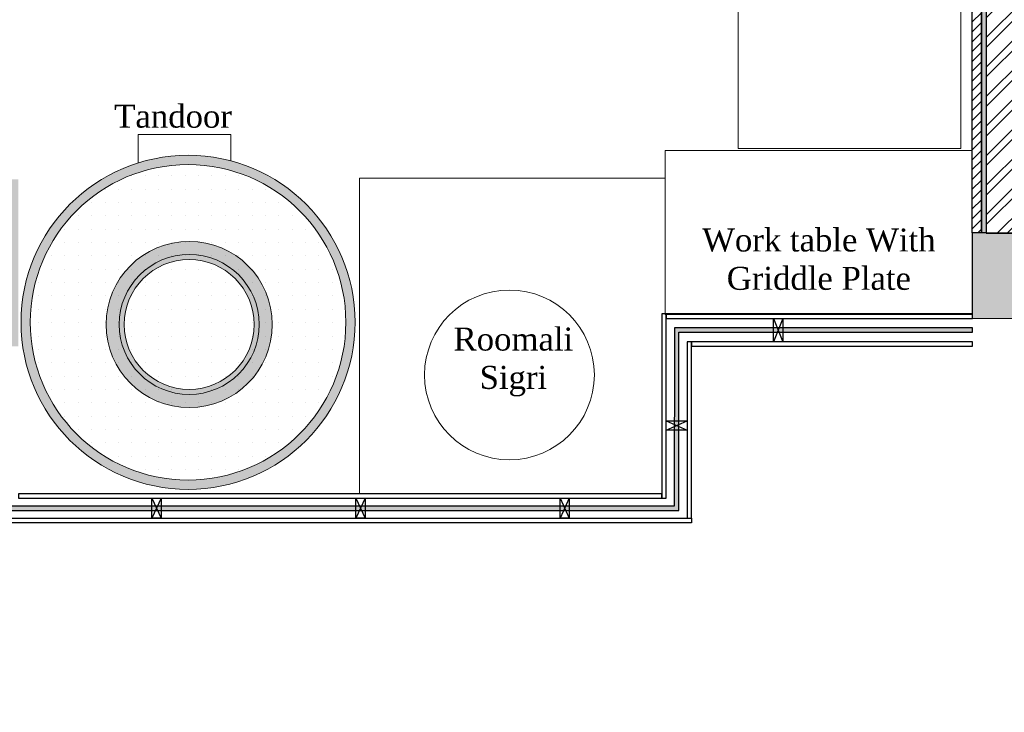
# Model space of a CAD drawing. Extents: x 3940905 to 4145695, y 925352 to 1109797.
# Tile 43 of 256: x 3951519 to 3954172, y 1093717 to 1095583. Entities that reach past the tile are written whole.
import ezdxf

# ---------------------------------------------------------------- set-up
doc = ezdxf.new("R2010")
doc.units = 0
doc.header["$LTSCALE"] = 750
doc.header["$MEASUREMENT"] = 0
doc.layers.get('0').update_dxf_attribs({"linetype": 'CONTINUOUS', "lineweight": 0})
for name, color, linetype, lineweight in [('CIVIL WALLS', 7, 'CONTINUOUS', 30), ('CKD Equipments', 252, 'CONTINUOUS', 0), ('COLUMN', 1, 'CONTINUOUS', 9)]:
    doc.layers.add(name, color=color, linetype=linetype, lineweight=lineweight)
for name, color, linetype in [('GLASS', 5, 'CONTINUOUS'), ('PARTITION', 16, 'CONTINUOUS'), ('S-Hatch_8', 7, 'CONTINUOUS'), ('TEXT', 7, 'CONTINUOUS')]:
    doc.layers.add(name, color=color, linetype=linetype)
doc.styles.add('TXT1', font='times.ttf')

# ---------------------------------------------------------------- blocks, each defined once
blk = doc.blocks.new('COLUMN')
at = {"layer": 'COLUMN'}
h = blk.add_hatch(color=1, dxfattribs=at)
h.dxf.hatch_style = 1
h.paths.add_polyline_path([(2683499, 965771.1), (2684448, 965771.1), (2684448, 965331.1), (2683499, 965331.1)])
h.paths.add_polyline_path([(2684238, 970191.1), (2683499, 970191.1), (2683499, 969191.1), (2684238, 969191.1)])
h.paths.add_polyline_path([(2687443, 969266.1), (2687038, 969266.1), (2687038, 970031.1), (2687443, 970031.1)])
h.paths.add_polyline_path([(2687108, 972041.4), (2687644, 972041.4), (2687644, 971756.1), (2687108, 971756.1)])
h.paths.add_polyline_path([(2683499, 973491.1), (2684408, 973491.1), (2684408, 973041.1), (2683499, 973041.1)])
h.paths.add_polyline_path([(2683649, 975761.1), (2683978, 975761.1), (2683978, 975211.1), (2683649, 975211.1)])
h.paths.add_polyline_path([(2686978, 975811.1), (2687728, 975811.1), (2687728, 975476.1), (2686978, 975476.1)])
h.paths.add_polyline_path([(2689869, 975851.1), (2689028, 975851.1), (2689028, 975556.1), (2689869, 975556.1)])
h.paths.add_polyline_path([(2686978, 973346.1), (2687644, 973346.1), (2687644, 973116.1), (2686978, 973116.1)])
h.paths.add_polyline_path([(2683824, 977646.1), (2684029, 977646.1), (2684029, 977211.1), (2683824, 977211.1)])
h.paths.add_polyline_path([(2683824, 979911.1), (2684104, 979911.1), (2684104, 980241.1), (2683824, 980241.1)])
h.paths.add_polyline_path([(2687804, 979891.1), (2688004, 979891.1), (2688004, 980241.1), (2687804, 980241.1)])
h.paths.add_polyline_path([(2691584, 979836.1), (2692014, 979836.1), (2692014, 980241.1), (2691584, 980241.1)])
h.paths.add_polyline_path([(2691696, 977346.1), (2692014, 977346.1), (2692014, 976786.1), (2691696, 976786.1)])
h.paths.add_polyline_path([(2687443, 965841.1), (2686813, 965841.1), (2686813, 965401.1), (2687443, 965401.1)])
h.paths.add_polyline_path([(2687468, 963421.1), (2686703, 963421.1), (2686703, 962976.1), (2687468, 962976.1)])
h.paths.add_polyline_path([(2684168, 963191.1), (2683399, 963191.1), (2683399, 962446.1), (2684168, 962446.1)])
h.paths.add_polyline_path([(2684448, 958916.1), (2683399, 958916.1), (2683399, 959356.1), (2684448, 959356.1)])
h.paths.add_polyline_path([(2684448, 957356.1), (2683414, 957356.1), (2683414, 956916.1), (2684448, 956916.1)])
h.paths.add_polyline_path([(2687458, 957436.1), (2686708, 957436.1), (2686708, 956996.1), (2687458, 956996.1)])
h.paths.add_polyline_path([(2687453, 959516.1), (2686693, 959516.1), (2686693, 959086.1), (2687453, 959086.1)])
h.paths.add_polyline_path([(2683414, 953326.1), (2684313, 953326.1), (2684313, 953776.1), (2683414, 953776.1)])
h.paths.add_polyline_path([(2683294, 952396.1), (2683768, 952396.1), (2683768, 951976.1), (2683294, 951976.1)])
h.paths.add_polyline_path([(2682464, 977841.1), (2681834, 977841.1), (2681834, 977051.1), (2682464, 977051.1)])
at = {"color": 2}
blk.add_lwpolyline([(2686978, 973346.1), (2687644, 973346.1), (2687644, 973116.1), (2686978, 973116.1)], close=True, dxfattribs=at)
at = {"layer": 'COLUMN', "color": 1}
blk.add_lwpolyline([(2686978, 973346.1), (2687644, 973346.1), (2687644, 973116.1), (2686978, 973116.1)], close=True, dxfattribs=at)

msp = doc.modelspace()

# ---------------------------------------------------------------- hatches: boundary and pattern name
at = {"layer": 'CIVIL WALLS', "true_color": 0x136734}
h = msp.add_hatch(dxfattribs=at)
h.set_pattern_fill('AR-CONC', color=116, scale=3)
h.set_pattern_definition([(50, (-29351.53, 53880.322), (21.51780548, -1.88256405), [2.25, -24.75]), (355, (-29351.53, 53880.322), (-4.16254001, 22.56576401), [1.8, -19.8]), (100.45144446, (-29349.737, 53880.165), (17.3552654, 20.68319973), [1.91220576, -21.03426336]), (46.1842, (-29351.53, 53886.322), (32.01723992, -4.96557842), [3.375, -37.125]), (96.6356355, (-29348.862, 53885.91), (28.03985837, 29.22355802), [2.86831026, -31.5514128]), (351.184164, (-29351.53, 53886.322), (28.03985835, 29.223558), [2.7, -29.70000003]), (21, (-29348.53, 53884.822), (17.90721156, -12.07856672), [2.25, -24.75]), (326, (-29348.53, 53884.822), (7.29945996, 21.75450135), [1.8, -19.8]), (71.45144474, (-29347.037, 53883.816), (25.2066713, 9.67593458), [1.9122057, -21.03426336]), (37.5, (-29351.53, 53880.322), (0.36479566, 9.986815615), [0, -19.56, 0, -20.1, 0, -19.875]), (7.5, (-29351.53, 53880.322), (7.892086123, 11.832351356), [0, -11.46, 0, -19.11, 0, -7.575]), (327.5, (-29358.22, 53880.322), (16.014673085, -0.676646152), [0, -7.5, 0, -23.4, 0, -31.05]), (317.5, (-29361.22, 53880.322), (17.49558508, 3.00314947), [0, -9.75, 0, -15.54, 0, -22.05])])
h.paths.add_polyline_path([(3954110.7, 1095008.1), (3954110.7, 1096788.6), (3953391.9, 1096788.6), (3953391.9, 1096913.6), (3954110.7, 1096913.6), (3954110.7, 1097213.2), (3954123.2, 1097213.2), (3954123.2, 1096901.1), (3953391.9, 1096901.1), (3953391.9, 1096801.1), (3954123.2, 1096801.1), (3954123.2, 1095008.1)])
at = {"layer": 'CKD Equipments', "ltscale": 0.25}
h = msp.add_hatch(color=42, dxfattribs=at)
h.dxf.hatch_style = 1
edge = h.paths.add_edge_path()
edge.add_arc((3951973, 1094767.4), 450, 0, 360)
edge = h.paths.add_edge_path(flags=16)
edge.add_arc((3951973, 1094767.4), 425, 0, 360)
at = {"layer": 'CKD Equipments', "true_color": 0xff0000}
h = msp.add_hatch(color=1, dxfattribs=at)
edge = h.paths.add_edge_path()
edge.add_arc((3951976, 1094761.6), 188.6, -270, 90, ccw=False)
edge = h.paths.add_edge_path()
edge.add_arc((3951976, 1094761.6), 175, -270, 90, ccw=False)
edge = h.paths.add_edge_path()
edge.add_arc((3951976, 1094761.6), 224, -270, 90, ccw=False)
edge = h.paths.add_edge_path()
edge.add_arc((3951976, 1094761.6), 175, -270, 90, ccw=False)
at = {"layer": 'CKD Equipments', "true_color": 0x636466}
h = msp.add_hatch(color=251, dxfattribs=at)
edge = h.paths.add_edge_path(flags=16)
edge.add_arc((3951976, 1094761.6), 175, -270, 90, ccw=False)
edge = h.paths.add_edge_path()
edge.add_arc((3951976, 1094761.6), 188.6, -270, 90, ccw=False)
at = {"layer": 'GLASS'}
h = msp.add_hatch(color=5, dxfattribs=at)
h.dxf.hatch_style = 1
h.paths.add_polyline_path([(3950487, 1094260.4), (3950487, 1094272.4), (3948344.4, 1094272.4), (3948344.4, 1094260.4)])
h.paths.add_polyline_path([(3950607, 1094272.4), (3950607, 1094260.4), (3950653, 1094260.4), (3950653, 1094702.1), (3951464, 1094702.1), (3951464, 1094260.4), (3953295, 1094260.4), (3953295.3, 1094740.6), (3954086, 1094740.6), (3954086, 1094752.6), (3953283.3, 1094752.6), (3953283, 1094272.4), (3951476, 1094272.4), (3951476, 1094714.1), (3950641, 1094714.1), (3950641, 1094272.4)])
at = {"layer": 'S-Hatch_8'}
h = msp.add_hatch(dxfattribs=at)
h.set_pattern_fill('ANSI31', color=6, scale=150)
h.set_pattern_definition([(45, (-29351.53, 53880.322), (-13.25825215, 13.25825215), [])])
h.paths.add_polyline_path([(3954110.7, 1097213.2), (3954110.7, 1096913.6), (3953391.9, 1096913.6), (3953391.9, 1096788.6), (3954110.9, 1096788.6), (3954110.7, 1095008.1), (3954085.7, 1095008.1), (3954085.9, 1096763.6), (3953391.9, 1096763.6), (3953391.9, 1096938.6), (3954085.9, 1096938.6), (3954086, 1097213.2)])
at = {"layer": 'S-Hatch_8', "true_color": 0x636466}
h = msp.add_hatch(dxfattribs=at)
h.set_pattern_fill('ANSI32', color=251, scale=150)
h.set_pattern_definition([(45, (-29351.53, 53880.32), (-39.77475644, 39.77475644), []), (45, (-29325.013, 53880.32), (-39.77475644, 39.77475644), [])])
h.paths.add_polyline_path([(3954123.2, 1096801.1), (3954123.2, 1095007.6), (3954220.8, 1095007.6), (3954220.8, 1097212.8), (3954123.2, 1097212.8), (3954123.2, 1096901.1), (3953391.9, 1096901.1), (3953391.9, 1096801.1)])

# ---------------------------------------------------------------- linework, layer by layer
at = {"layer": 'CIVIL WALLS', "color": 6}
msp.add_lwpolyline([(3954110.7, 1097213.2), (3954110.7, 1096913.6), (3953391.9, 1096913.6), (3953391.9, 1096788.6), (3954110.9, 1096788.6), (3954110.7, 1095008.1), (3954085.7, 1095008.1), (3954085.9, 1096763.6), (3953391.9, 1096763.6), (3953391.9, 1096938.6), (3954085.9, 1096938.6), (3954086, 1097213.2), (3954110.7, 1097213.2)], dxfattribs=at)
at = {"layer": 'CIVIL WALLS', "color": 116, "true_color": 0x136734}
msp.add_lwpolyline([(3954110.7, 1095008.1), (3954110.7, 1096788.6), (3953391.9, 1096788.6), (3953391.9, 1096913.6), (3954110.7, 1096913.6), (3954110.7, 1097213.2), (3954123.2, 1097213.2), (3954123.2, 1096901.1), (3953391.9, 1096901.1), (3953391.9, 1096801.1), (3954123.2, 1096801.1), (3954123.2, 1095008.1), (3954110.7, 1095008.1)], close=True, dxfattribs=at)
at = {"layer": 'CIVIL WALLS'}
msp.add_lwpolyline([(3954123.2, 1096801.1), (3954123.2, 1095007.6), (3954220.8, 1095007.6), (3954220.8, 1097212.8), (3954123.2, 1097212.8), (3954123.2, 1096901.1), (3953391.9, 1096901.1), (3953391.9, 1096801.1)], close=True, dxfattribs=at)
at = {"layer": 'CKD Equipments', "color": 252}
for p, q in [((3953455, 1095235.4), (3953455, 1096761.7)), ((3954055.2, 1096761.7), (3954055.2, 1095235.4)), ((3953258.1, 1095230), (3954085.4, 1095230)), ((3953258.1, 1094788.7), (3953258.1, 1095230)), ((3954055.2, 1095235.4), (3953455, 1095235.4)), ((3954085.4, 1095230), (3954085.4, 1094788.7)), ((3953258.1, 1095155.5), (3952434.8, 1095155.5)), ((3952434.8, 1095155.5), (3952434.8, 1094304.8)), ((3954085.4, 1094788.7), (3953258.1, 1094788.7))]:
    msp.add_line(p, q, dxfattribs=at)
at = {"layer": 'CKD Equipments'}
for p, q in [((3951838.7, 1095196.9), (3951838.7, 1095273.6)), ((3951838.7, 1095273.6), (3952088.4, 1095273.6)), ((3952088.4, 1095273.6), (3952088.4, 1095202.3))]:
    msp.add_line(p, q, dxfattribs=at)
at = {"layer": 'CKD Equipments', "color": 7, "linetype": 'Continuous'}
for p, q in [((3951821.4, 1095162.4), (3951821.4, 1095162.4)), ((3951857.4, 1095162.4), (3951857.4, 1095162.4)), ((3951893.4, 1095162.4), (3951893.4, 1095162.4)), ((3951929.4, 1095162.4), (3951929.4, 1095162.4)), ((3951965.4, 1095162.4), (3951965.4, 1095162.4)), ((3952001.4, 1095162.4), (3952001.4, 1095162.4)), ((3952037.4, 1095162.4), (3952037.4, 1095162.4)), ((3952073.4, 1095162.4), (3952073.4, 1095162.4)), ((3952109.4, 1095162.4), (3952109.4, 1095162.4)), ((3951749.4, 1095126.4), (3951749.4, 1095126.4)), ((3951785.4, 1095126.4), (3951785.4, 1095126.4)), ((3951821.4, 1095126.4), (3951821.4, 1095126.4)), ((3951857.4, 1095126.4), (3951857.4, 1095126.4)), ((3951893.4, 1095126.4), (3951893.4, 1095126.4)), ((3951929.4, 1095126.4), (3951929.4, 1095126.4)), ((3951965.4, 1095126.4), (3951965.4, 1095126.4)), ((3952001.4, 1095126.4), (3952001.4, 1095126.4)), ((3952037.4, 1095126.4), (3952037.4, 1095126.4)), ((3952073.4, 1095126.4), (3952073.4, 1095126.4)), ((3952109.4, 1095126.4), (3952109.4, 1095126.4)), ((3952145.4, 1095126.4), (3952145.4, 1095126.4)), ((3952181.4, 1095126.4), (3952181.4, 1095126.4)), ((3951713.4, 1095090.4), (3951713.4, 1095090.4)), ((3951749.4, 1095090.4), (3951749.4, 1095090.4)), ((3951785.4, 1095090.4), (3951785.4, 1095090.4)), ((3951821.4, 1095090.4), (3951821.4, 1095090.4)), ((3951857.4, 1095090.4), (3951857.4, 1095090.4)), ((3951893.4, 1095090.4), (3951893.4, 1095090.4)), ((3951929.4, 1095090.4), (3951929.4, 1095090.4)), ((3951965.4, 1095090.4), (3951965.4, 1095090.4)), ((3952001.4, 1095090.4), (3952001.4, 1095090.4)), ((3952037.4, 1095090.4), (3952037.4, 1095090.4)), ((3952073.4, 1095090.4), (3952073.4, 1095090.4)), ((3952109.4, 1095090.4), (3952109.4, 1095090.4)), ((3952145.4, 1095090.4), (3952145.4, 1095090.4)), ((3952181.4, 1095090.4), (3952181.4, 1095090.4)), ((3952217.4, 1095090.4), (3952217.4, 1095090.4)), ((3951677.4, 1095054.4), (3951677.4, 1095054.4)), ((3951713.4, 1095054.4), (3951713.4, 1095054.4)), ((3951749.4, 1095054.4), (3951749.4, 1095054.4)), ((3951785.4, 1095054.4), (3951785.4, 1095054.4)), ((3951821.4, 1095054.4), (3951821.4, 1095054.4)), ((3951857.4, 1095054.4), (3951857.4, 1095054.4)), ((3951893.4, 1095054.4), (3951893.4, 1095054.4)), ((3951929.4, 1095054.4), (3951929.4, 1095054.4)), ((3951965.4, 1095054.4), (3951965.4, 1095054.4)), ((3952001.4, 1095054.4), (3952001.4, 1095054.4)), ((3952037.4, 1095054.4), (3952037.4, 1095054.4)), ((3952073.4, 1095054.4), (3952073.4, 1095054.4)), ((3952109.4, 1095054.4), (3952109.4, 1095054.4)), ((3952145.4, 1095054.4), (3952145.4, 1095054.4)), ((3952181.4, 1095054.4), (3952181.4, 1095054.4)), ((3952217.4, 1095054.4), (3952217.4, 1095054.4)), ((3952253.4, 1095054.4), (3952253.4, 1095054.4)), ((3951641.4, 1095018.4), (3951641.4, 1095018.4)), ((3951677.4, 1095018.4), (3951677.4, 1095018.4)), ((3951713.4, 1095018.4), (3951713.4, 1095018.4)), ((3951749.4, 1095018.4), (3951749.4, 1095018.4)), ((3951785.4, 1095018.4), (3951785.4, 1095018.4)), ((3951821.4, 1095018.4), (3951821.4, 1095018.4)), ((3951857.4, 1095018.4), (3951857.4, 1095018.4)), ((3951893.4, 1095018.4), (3951893.4, 1095018.4)), ((3951929.4, 1095018.4), (3951929.4, 1095018.4)), ((3951965.4, 1095018.4), (3951965.4, 1095018.4)), ((3952001.4, 1095018.4), (3952001.4, 1095018.4)), ((3952037.4, 1095018.4), (3952037.4, 1095018.4)), ((3952073.4, 1095018.4), (3952073.4, 1095018.4)), ((3952109.4, 1095018.4), (3952109.4, 1095018.4)), ((3952145.4, 1095018.4), (3952145.4, 1095018.4)), ((3952181.4, 1095018.4), (3952181.4, 1095018.4)), ((3952217.4, 1095018.4), (3952217.4, 1095018.4)), ((3952253.4, 1095018.4), (3952253.4, 1095018.4)), ((3952289.4, 1095018.4), (3952289.4, 1095018.4)), ((3951641.4, 1094982.4), (3951641.4, 1094982.4)), ((3951677.4, 1094982.4), (3951677.4, 1094982.4)), ((3951713.4, 1094982.4), (3951713.4, 1094982.4)), ((3951749.4, 1094982.4), (3951749.4, 1094982.4)), ((3951785.4, 1094982.4), (3951785.4, 1094982.4)), ((3951821.4, 1094982.4), (3951821.4, 1094982.4)), ((3951857.4, 1094982.4), (3951857.4, 1094982.4)), ((3951893.4, 1094982.4), (3951893.4, 1094982.4)), ((3951929.4, 1094982.4), (3951929.4, 1094982.4)), ((3951965.4, 1094982.4), (3951965.4, 1094982.4)), ((3952001.4, 1094982.4), (3952001.4, 1094982.4)), ((3952037.4, 1094982.4), (3952037.4, 1094982.4)), ((3952073.4, 1094982.4), (3952073.4, 1094982.4)), ((3952109.4, 1094982.4), (3952109.4, 1094982.4)), ((3952145.4, 1094982.4), (3952145.4, 1094982.4)), ((3952181.4, 1094982.4), (3952181.4, 1094982.4)), ((3952217.4, 1094982.4), (3952217.4, 1094982.4)), ((3952253.4, 1094982.4), (3952253.4, 1094982.4)), ((3952289.4, 1094982.4), (3952289.4, 1094982.4)), ((3952325.4, 1094982.4), (3952325.4, 1094982.4)), ((3951605.4, 1094946.4), (3951605.4, 1094946.4)), ((3951641.4, 1094946.4), (3951641.4, 1094946.4)), ((3951677.4, 1094946.4), (3951677.4, 1094946.4)), ((3951713.4, 1094946.4), (3951713.4, 1094946.4)), ((3951749.4, 1094946.4), (3951749.4, 1094946.4)), ((3951785.4, 1094946.4), (3951785.4, 1094946.4)), ((3951821.4, 1094946.4), (3951821.4, 1094946.4)), ((3951857.4, 1094946.4), (3951857.4, 1094946.4)), ((3951893.4, 1094946.4), (3951893.4, 1094946.4)), ((3951929.4, 1094946.4), (3951929.4, 1094946.4)), ((3951965.4, 1094946.4), (3951965.4, 1094946.4)), ((3952001.4, 1094946.4), (3952001.4, 1094946.4)), ((3952037.4, 1094946.4), (3952037.4, 1094946.4)), ((3952073.4, 1094946.4), (3952073.4, 1094946.4)), ((3952109.4, 1094946.4), (3952109.4, 1094946.4)), ((3952145.4, 1094946.4), (3952145.4, 1094946.4)), ((3952181.4, 1094946.4), (3952181.4, 1094946.4)), ((3952217.4, 1094946.4), (3952217.4, 1094946.4)), ((3952253.4, 1094946.4), (3952253.4, 1094946.4)), ((3952289.4, 1094946.4), (3952289.4, 1094946.4)), ((3952325.4, 1094946.4), (3952325.4, 1094946.4)), ((3951605.4, 1094910.4), (3951605.4, 1094910.4)), ((3951641.4, 1094910.4), (3951641.4, 1094910.4)), ((3951677.4, 1094910.4), (3951677.4, 1094910.4)), ((3951713.4, 1094910.4), (3951713.4, 1094910.4)), ((3951749.4, 1094910.4), (3951749.4, 1094910.4)), ((3951785.4, 1094910.4), (3951785.4, 1094910.4)), ((3951821.4, 1094910.4), (3951821.4, 1094910.4)), ((3951857.4, 1094910.4), (3951857.4, 1094910.4)), ((3951893.4, 1094910.4), (3951893.4, 1094910.4)), ((3951929.4, 1094910.4), (3951929.4, 1094910.4)), ((3951965.4, 1094910.4), (3951965.4, 1094910.4)), ((3952001.4, 1094910.4), (3952001.4, 1094910.4)), ((3952037.4, 1094910.4), (3952037.4, 1094910.4)), ((3952073.4, 1094910.4), (3952073.4, 1094910.4)), ((3952109.4, 1094910.4), (3952109.4, 1094910.4)), ((3952145.4, 1094910.4), (3952145.4, 1094910.4)), ((3952181.4, 1094910.4), (3952181.4, 1094910.4)), ((3952217.4, 1094910.4), (3952217.4, 1094910.4)), ((3952253.4, 1094910.4), (3952253.4, 1094910.4)), ((3952289.4, 1094910.4), (3952289.4, 1094910.4)), ((3952325.4, 1094910.4), (3952325.4, 1094910.4)), ((3952361.4, 1094910.4), (3952361.4, 1094910.4)), ((3951569.4, 1094874.4), (3951569.4, 1094874.4)), ((3951605.4, 1094874.4), (3951605.4, 1094874.4)), ((3951641.4, 1094874.4), (3951641.4, 1094874.4)), ((3951677.4, 1094874.4), (3951677.4, 1094874.4)), ((3951713.4, 1094874.4), (3951713.4, 1094874.4)), ((3951749.4, 1094874.4), (3951749.4, 1094874.4)), ((3951785.4, 1094874.4), (3951785.4, 1094874.4)), ((3951821.4, 1094874.4), (3951821.4, 1094874.4)), ((3951857.4, 1094874.4), (3951857.4, 1094874.4)), ((3951893.4, 1094874.4), (3951893.4, 1094874.4)), ((3951929.4, 1094874.4), (3951929.4, 1094874.4)), ((3951965.4, 1094874.4), (3951965.4, 1094874.4)), ((3952001.4, 1094874.4), (3952001.4, 1094874.4)), ((3952037.4, 1094874.4), (3952037.4, 1094874.4)), ((3952073.4, 1094874.4), (3952073.4, 1094874.4)), ((3952109.4, 1094874.4), (3952109.4, 1094874.4)), ((3952145.4, 1094874.4), (3952145.4, 1094874.4)), ((3952181.4, 1094874.4), (3952181.4, 1094874.4)), ((3952217.4, 1094874.4), (3952217.4, 1094874.4)), ((3952253.4, 1094874.4), (3952253.4, 1094874.4)), ((3952289.4, 1094874.4), (3952289.4, 1094874.4)), ((3952325.4, 1094874.4), (3952325.4, 1094874.4)), ((3952361.4, 1094874.4), (3952361.4, 1094874.4)), ((3951569.4, 1094838.4), (3951569.4, 1094838.4)), ((3951605.4, 1094838.4), (3951605.4, 1094838.4)), ((3951641.4, 1094838.4), (3951641.4, 1094838.4)), ((3951677.4, 1094838.4), (3951677.4, 1094838.4)), ((3951713.4, 1094838.4), (3951713.4, 1094838.4)), ((3951749.4, 1094838.4), (3951749.4, 1094838.4)), ((3951785.4, 1094838.4), (3951785.4, 1094838.4)), ((3951821.4, 1094838.4), (3951821.4, 1094838.4)), ((3951857.4, 1094838.4), (3951857.4, 1094838.4)), ((3951893.4, 1094838.4), (3951893.4, 1094838.4)), ((3951929.4, 1094838.4), (3951929.4, 1094838.4)), ((3951965.4, 1094838.4), (3951965.4, 1094838.4)), ((3952001.4, 1094838.4), (3952001.4, 1094838.4)), ((3952037.4, 1094838.4), (3952037.4, 1094838.4)), ((3952073.4, 1094838.4), (3952073.4, 1094838.4)), ((3952109.4, 1094838.4), (3952109.4, 1094838.4)), ((3952145.4, 1094838.4), (3952145.4, 1094838.4)), ((3952181.4, 1094838.4), (3952181.4, 1094838.4)), ((3952217.4, 1094838.4), (3952217.4, 1094838.4)), ((3952253.4, 1094838.4), (3952253.4, 1094838.4)), ((3952289.4, 1094838.4), (3952289.4, 1094838.4)), ((3952325.4, 1094838.4), (3952325.4, 1094838.4)), ((3952361.4, 1094838.4), (3952361.4, 1094838.4)), ((3951569.4, 1094802.4), (3951569.4, 1094802.4)), ((3951605.4, 1094802.4), (3951605.4, 1094802.4)), ((3951641.4, 1094802.4), (3951641.4, 1094802.4)), ((3951677.4, 1094802.4), (3951677.4, 1094802.4)), ((3951713.4, 1094802.4), (3951713.4, 1094802.4)), ((3951749.4, 1094802.4), (3951749.4, 1094802.4)), ((3951785.4, 1094802.4), (3951785.4, 1094802.4)), ((3951821.4, 1094802.4), (3951821.4, 1094802.4)), ((3951857.4, 1094802.4), (3951857.4, 1094802.4)), ((3951893.4, 1094802.4), (3951893.4, 1094802.4)), ((3951929.4, 1094802.4), (3951929.4, 1094802.4)), ((3951965.4, 1094802.4), (3951965.4, 1094802.4)), ((3952001.4, 1094802.4), (3952001.4, 1094802.4)), ((3952037.4, 1094802.4), (3952037.4, 1094802.4)), ((3952073.4, 1094802.4), (3952073.4, 1094802.4)), ((3952109.4, 1094802.4), (3952109.4, 1094802.4)), ((3952145.4, 1094802.4), (3952145.4, 1094802.4)), ((3952181.4, 1094802.4), (3952181.4, 1094802.4)), ((3952217.4, 1094802.4), (3952217.4, 1094802.4)), ((3952253.4, 1094802.4), (3952253.4, 1094802.4)), ((3952289.4, 1094802.4), (3952289.4, 1094802.4)), ((3952325.4, 1094802.4), (3952325.4, 1094802.4)), ((3952361.4, 1094802.4), (3952361.4, 1094802.4)), ((3951569.4, 1094766.4), (3951569.4, 1094766.4)), ((3951605.4, 1094766.4), (3951605.4, 1094766.4)), ((3951641.4, 1094766.4), (3951641.4, 1094766.4)), ((3951677.4, 1094766.4), (3951677.4, 1094766.4)), ((3951713.4, 1094766.4), (3951713.4, 1094766.4)), ((3951749.4, 1094766.4), (3951749.4, 1094766.4)), ((3951785.4, 1094766.4), (3951785.4, 1094766.4)), ((3951821.4, 1094766.4), (3951821.4, 1094766.4)), ((3951857.4, 1094766.4), (3951857.4, 1094766.4)), ((3951893.4, 1094766.4), (3951893.4, 1094766.4)), ((3951929.4, 1094766.4), (3951929.4, 1094766.4)), ((3951965.4, 1094766.4), (3951965.4, 1094766.4)), ((3952001.4, 1094766.4), (3952001.4, 1094766.4)), ((3952037.4, 1094766.4), (3952037.4, 1094766.4)), ((3952073.4, 1094766.4), (3952073.4, 1094766.4)), ((3952109.4, 1094766.4), (3952109.4, 1094766.4)), ((3952145.4, 1094766.4), (3952145.4, 1094766.4)), ((3952181.4, 1094766.4), (3952181.4, 1094766.4)), ((3952217.4, 1094766.4), (3952217.4, 1094766.4)), ((3952253.4, 1094766.4), (3952253.4, 1094766.4)), ((3952289.4, 1094766.4), (3952289.4, 1094766.4)), ((3952325.4, 1094766.4), (3952325.4, 1094766.4)), ((3952361.4, 1094766.4), (3952361.4, 1094766.4)), ((3952397.4, 1094766.4), (3952397.4, 1094766.4)), ((3951569.4, 1094730.4), (3951569.4, 1094730.4)), ((3951605.4, 1094730.4), (3951605.4, 1094730.4)), ((3951641.4, 1094730.4), (3951641.4, 1094730.4)), ((3951677.4, 1094730.4), (3951677.4, 1094730.4)), ((3951713.4, 1094730.4), (3951713.4, 1094730.4)), ((3951749.4, 1094730.4), (3951749.4, 1094730.4)), ((3951785.4, 1094730.4), (3951785.4, 1094730.4)), ((3951821.4, 1094730.4), (3951821.4, 1094730.4)), ((3951857.4, 1094730.4), (3951857.4, 1094730.4)), ((3951893.4, 1094730.4), (3951893.4, 1094730.4)), ((3951929.4, 1094730.4), (3951929.4, 1094730.4)), ((3951965.4, 1094730.4), (3951965.4, 1094730.4)), ((3952001.4, 1094730.4), (3952001.4, 1094730.4)), ((3952037.4, 1094730.4), (3952037.4, 1094730.4)), ((3952073.4, 1094730.4), (3952073.4, 1094730.4)), ((3952109.4, 1094730.4), (3952109.4, 1094730.4)), ((3952145.4, 1094730.4), (3952145.4, 1094730.4)), ((3952181.4, 1094730.4), (3952181.4, 1094730.4)), ((3952217.4, 1094730.4), (3952217.4, 1094730.4)), ((3952253.4, 1094730.4), (3952253.4, 1094730.4)), ((3952289.4, 1094730.4), (3952289.4, 1094730.4)), ((3952325.4, 1094730.4), (3952325.4, 1094730.4)), ((3952361.4, 1094730.4), (3952361.4, 1094730.4)), ((3951569.4, 1094694.4), (3951569.4, 1094694.4)), ((3951605.4, 1094694.4), (3951605.4, 1094694.4)), ((3951641.4, 1094694.4), (3951641.4, 1094694.4)), ((3951677.4, 1094694.4), (3951677.4, 1094694.4)), ((3951713.4, 1094694.4), (3951713.4, 1094694.4)), ((3951749.4, 1094694.4), (3951749.4, 1094694.4)), ((3951785.4, 1094694.4), (3951785.4, 1094694.4)), ((3951821.4, 1094694.4), (3951821.4, 1094694.4)), ((3951857.4, 1094694.4), (3951857.4, 1094694.4)), ((3951893.4, 1094694.4), (3951893.4, 1094694.4)), ((3951929.4, 1094694.4), (3951929.4, 1094694.4)), ((3951965.4, 1094694.4), (3951965.4, 1094694.4)), ((3952001.4, 1094694.4), (3952001.4, 1094694.4)), ((3952037.4, 1094694.4), (3952037.4, 1094694.4)), ((3952073.4, 1094694.4), (3952073.4, 1094694.4)), ((3952109.4, 1094694.4), (3952109.4, 1094694.4)), ((3952145.4, 1094694.4), (3952145.4, 1094694.4)), ((3952181.4, 1094694.4), (3952181.4, 1094694.4)), ((3952217.4, 1094694.4), (3952217.4, 1094694.4)), ((3952253.4, 1094694.4), (3952253.4, 1094694.4)), ((3952289.4, 1094694.4), (3952289.4, 1094694.4)), ((3952325.4, 1094694.4), (3952325.4, 1094694.4)), ((3952361.4, 1094694.4), (3952361.4, 1094694.4)), ((3951569.4, 1094658.4), (3951569.4, 1094658.4)), ((3951605.4, 1094658.4), (3951605.4, 1094658.4)), ((3951641.4, 1094658.4), (3951641.4, 1094658.4)), ((3951677.4, 1094658.4), (3951677.4, 1094658.4)), ((3951713.4, 1094658.4), (3951713.4, 1094658.4)), ((3951749.4, 1094658.4), (3951749.4, 1094658.4)), ((3951785.4, 1094658.4), (3951785.4, 1094658.4)), ((3951821.4, 1094658.4), (3951821.4, 1094658.4)), ((3951857.4, 1094658.4), (3951857.4, 1094658.4)), ((3951893.4, 1094658.4), (3951893.4, 1094658.4)), ((3951929.4, 1094658.4), (3951929.4, 1094658.4)), ((3951965.4, 1094658.4), (3951965.4, 1094658.4)), ((3952001.4, 1094658.4), (3952001.4, 1094658.4)), ((3952037.4, 1094658.4), (3952037.4, 1094658.4)), ((3952073.4, 1094658.4), (3952073.4, 1094658.4)), ((3952109.4, 1094658.4), (3952109.4, 1094658.4)), ((3952145.4, 1094658.4), (3952145.4, 1094658.4)), ((3952181.4, 1094658.4), (3952181.4, 1094658.4)), ((3952217.4, 1094658.4), (3952217.4, 1094658.4)), ((3952253.4, 1094658.4), (3952253.4, 1094658.4)), ((3952289.4, 1094658.4), (3952289.4, 1094658.4)), ((3952325.4, 1094658.4), (3952325.4, 1094658.4)), ((3952361.4, 1094658.4), (3952361.4, 1094658.4)), ((3951605.4, 1094622.4), (3951605.4, 1094622.4)), ((3951641.4, 1094622.4), (3951641.4, 1094622.4)), ((3951677.4, 1094622.4), (3951677.4, 1094622.4)), ((3951713.4, 1094622.4), (3951713.4, 1094622.4)), ((3951749.4, 1094622.4), (3951749.4, 1094622.4)), ((3951785.4, 1094622.4), (3951785.4, 1094622.4)), ((3951821.4, 1094622.4), (3951821.4, 1094622.4)), ((3951857.4, 1094622.4), (3951857.4, 1094622.4)), ((3951893.4, 1094622.4), (3951893.4, 1094622.4)), ((3951929.4, 1094622.4), (3951929.4, 1094622.4)), ((3951965.4, 1094622.4), (3951965.4, 1094622.4)), ((3952001.4, 1094622.4), (3952001.4, 1094622.4)), ((3952037.4, 1094622.4), (3952037.4, 1094622.4)), ((3952073.4, 1094622.4), (3952073.4, 1094622.4)), ((3952109.4, 1094622.4), (3952109.4, 1094622.4)), ((3952145.4, 1094622.4), (3952145.4, 1094622.4)), ((3952181.4, 1094622.4), (3952181.4, 1094622.4)), ((3952217.4, 1094622.4), (3952217.4, 1094622.4)), ((3952253.4, 1094622.4), (3952253.4, 1094622.4)), ((3952289.4, 1094622.4), (3952289.4, 1094622.4)), ((3952325.4, 1094622.4), (3952325.4, 1094622.4)), ((3952361.4, 1094622.4), (3952361.4, 1094622.4)), ((3951605.4, 1094586.4), (3951605.4, 1094586.4)), ((3951641.4, 1094586.4), (3951641.4, 1094586.4)), ((3951677.4, 1094586.4), (3951677.4, 1094586.4)), ((3951713.4, 1094586.4), (3951713.4, 1094586.4)), ((3951749.4, 1094586.4), (3951749.4, 1094586.4)), ((3951785.4, 1094586.4), (3951785.4, 1094586.4)), ((3951821.4, 1094586.4), (3951821.4, 1094586.4)), ((3951857.4, 1094586.4), (3951857.4, 1094586.4)), ((3951893.4, 1094586.4), (3951893.4, 1094586.4)), ((3951929.4, 1094586.4), (3951929.4, 1094586.4)), ((3951965.4, 1094586.4), (3951965.4, 1094586.4)), ((3952001.4, 1094586.4), (3952001.4, 1094586.4)), ((3952037.4, 1094586.4), (3952037.4, 1094586.4)), ((3952073.4, 1094586.4), (3952073.4, 1094586.4)), ((3952109.4, 1094586.4), (3952109.4, 1094586.4)), ((3952145.4, 1094586.4), (3952145.4, 1094586.4)), ((3952181.4, 1094586.4), (3952181.4, 1094586.4)), ((3952217.4, 1094586.4), (3952217.4, 1094586.4)), ((3952253.4, 1094586.4), (3952253.4, 1094586.4)), ((3952289.4, 1094586.4), (3952289.4, 1094586.4)), ((3952325.4, 1094586.4), (3952325.4, 1094586.4)), ((3951641.4, 1094550.4), (3951641.4, 1094550.4)), ((3951677.4, 1094550.4), (3951677.4, 1094550.4)), ((3951713.4, 1094550.4), (3951713.4, 1094550.4)), ((3951749.4, 1094550.4), (3951749.4, 1094550.4)), ((3951785.4, 1094550.4), (3951785.4, 1094550.4)), ((3951821.4, 1094550.4), (3951821.4, 1094550.4)), ((3951857.4, 1094550.4), (3951857.4, 1094550.4)), ((3951893.4, 1094550.4), (3951893.4, 1094550.4)), ((3951929.4, 1094550.4), (3951929.4, 1094550.4)), ((3951965.4, 1094550.4), (3951965.4, 1094550.4)), ((3952001.4, 1094550.4), (3952001.4, 1094550.4)), ((3952037.4, 1094550.4), (3952037.4, 1094550.4)), ((3952073.4, 1094550.4), (3952073.4, 1094550.4)), ((3952109.4, 1094550.4), (3952109.4, 1094550.4)), ((3952145.4, 1094550.4), (3952145.4, 1094550.4)), ((3952181.4, 1094550.4), (3952181.4, 1094550.4)), ((3952217.4, 1094550.4), (3952217.4, 1094550.4)), ((3952253.4, 1094550.4), (3952253.4, 1094550.4)), ((3952289.4, 1094550.4), (3952289.4, 1094550.4)), ((3952325.4, 1094550.4), (3952325.4, 1094550.4)), ((3951641.4, 1094514.4), (3951641.4, 1094514.4)), ((3951677.4, 1094514.4), (3951677.4, 1094514.4)), ((3951713.4, 1094514.4), (3951713.4, 1094514.4)), ((3951749.4, 1094514.4), (3951749.4, 1094514.4)), ((3951785.4, 1094514.4), (3951785.4, 1094514.4)), ((3951821.4, 1094514.4), (3951821.4, 1094514.4)), ((3951857.4, 1094514.4), (3951857.4, 1094514.4)), ((3951893.4, 1094514.4), (3951893.4, 1094514.4)), ((3951929.4, 1094514.4), (3951929.4, 1094514.4)), ((3951965.4, 1094514.4), (3951965.4, 1094514.4)), ((3952001.4, 1094514.4), (3952001.4, 1094514.4)), ((3952037.4, 1094514.4), (3952037.4, 1094514.4)), ((3952073.4, 1094514.4), (3952073.4, 1094514.4)), ((3952109.4, 1094514.4), (3952109.4, 1094514.4)), ((3952145.4, 1094514.4), (3952145.4, 1094514.4)), ((3952181.4, 1094514.4), (3952181.4, 1094514.4)), ((3952217.4, 1094514.4), (3952217.4, 1094514.4)), ((3952253.4, 1094514.4), (3952253.4, 1094514.4)), ((3952289.4, 1094514.4), (3952289.4, 1094514.4)), ((3951677.4, 1094478.4), (3951677.4, 1094478.4)), ((3951713.4, 1094478.4), (3951713.4, 1094478.4)), ((3951749.4, 1094478.4), (3951749.4, 1094478.4)), ((3951785.4, 1094478.4), (3951785.4, 1094478.4)), ((3951821.4, 1094478.4), (3951821.4, 1094478.4)), ((3951857.4, 1094478.4), (3951857.4, 1094478.4)), ((3951893.4, 1094478.4), (3951893.4, 1094478.4)), ((3951929.4, 1094478.4), (3951929.4, 1094478.4)), ((3951965.4, 1094478.4), (3951965.4, 1094478.4)), ((3952001.4, 1094478.4), (3952001.4, 1094478.4)), ((3952037.4, 1094478.4), (3952037.4, 1094478.4)), ((3952073.4, 1094478.4), (3952073.4, 1094478.4)), ((3952109.4, 1094478.4), (3952109.4, 1094478.4)), ((3952145.4, 1094478.4), (3952145.4, 1094478.4)), ((3952181.4, 1094478.4), (3952181.4, 1094478.4)), ((3952217.4, 1094478.4), (3952217.4, 1094478.4)), ((3952253.4, 1094478.4), (3952253.4, 1094478.4)), ((3951713.4, 1094442.4), (3951713.4, 1094442.4)), ((3951749.4, 1094442.4), (3951749.4, 1094442.4)), ((3951785.4, 1094442.4), (3951785.4, 1094442.4)), ((3951821.4, 1094442.4), (3951821.4, 1094442.4)), ((3951857.4, 1094442.4), (3951857.4, 1094442.4)), ((3951893.4, 1094442.4), (3951893.4, 1094442.4)), ((3951929.4, 1094442.4), (3951929.4, 1094442.4)), ((3951965.4, 1094442.4), (3951965.4, 1094442.4)), ((3952001.4, 1094442.4), (3952001.4, 1094442.4)), ((3952037.4, 1094442.4), (3952037.4, 1094442.4)), ((3952073.4, 1094442.4), (3952073.4, 1094442.4)), ((3952109.4, 1094442.4), (3952109.4, 1094442.4)), ((3952145.4, 1094442.4), (3952145.4, 1094442.4)), ((3952181.4, 1094442.4), (3952181.4, 1094442.4)), ((3952217.4, 1094442.4), (3952217.4, 1094442.4)), ((3951749.4, 1094406.4), (3951749.4, 1094406.4)), ((3951785.4, 1094406.4), (3951785.4, 1094406.4)), ((3951821.4, 1094406.4), (3951821.4, 1094406.4)), ((3951857.4, 1094406.4), (3951857.4, 1094406.4)), ((3951893.4, 1094406.4), (3951893.4, 1094406.4)), ((3951929.4, 1094406.4), (3951929.4, 1094406.4)), ((3951965.4, 1094406.4), (3951965.4, 1094406.4)), ((3952001.4, 1094406.4), (3952001.4, 1094406.4)), ((3952037.4, 1094406.4), (3952037.4, 1094406.4)), ((3952073.4, 1094406.4), (3952073.4, 1094406.4)), ((3952109.4, 1094406.4), (3952109.4, 1094406.4)), ((3952145.4, 1094406.4), (3952145.4, 1094406.4)), ((3952181.4, 1094406.4), (3952181.4, 1094406.4)), ((3951821.4, 1094370.4), (3951821.4, 1094370.4)), ((3951857.4, 1094370.4), (3951857.4, 1094370.4)), ((3951893.4, 1094370.4), (3951893.4, 1094370.4)), ((3951929.4, 1094370.4), (3951929.4, 1094370.4)), ((3951965.4, 1094370.4), (3951965.4, 1094370.4)), ((3952001.4, 1094370.4), (3952001.4, 1094370.4)), ((3952037.4, 1094370.4), (3952037.4, 1094370.4)), ((3952073.4, 1094370.4), (3952073.4, 1094370.4)), ((3952109.4, 1094370.4), (3952109.4, 1094370.4))]:
    msp.add_line(p, q, dxfattribs=at)
at = {"layer": 'CKD Equipments', "ltscale": 0.25}
for radius in [450, 425]:
    msp.add_circle((3951973, 1094767.4), radius, dxfattribs=at)
at = {"layer": 'CKD Equipments'}
for radius in [224, 188.6, 175]:
    msp.add_circle((3951976, 1094761.6, -26726.9), radius, dxfattribs=at)
at = {"layer": 'CKD Equipments', "color": 1, "true_color": 0xff0000}
msp.add_circle((3952838.8, 1094625.7), 228.7, dxfattribs=at)
at = {"layer": 'GLASS'}
msp.add_lwpolyline([(3950607, 1094260.4), (3950653, 1094260.4), (3950653, 1094702.1), (3951464, 1094702.1), (3951464, 1094260.4), (3953295, 1094260.4), (3953295.3, 1094740.6), (3954086, 1094740.6), (3954086, 1094752.6), (3953283.3, 1094752.6), (3953283, 1094272.4), (3951476, 1094272.4), (3951476, 1094714.1), (3950641, 1094714.1), (3950641, 1094272.4), (3950607, 1094272.4)], dxfattribs=at)
at = {"layer": 'PARTITION', "color": 8, "ltscale": 2}
for p, q in [((3953575.1, 1094778.1), (3953550.1, 1094715.1)), ((3953550.1, 1094778.1), (3953575.1, 1094715.1)), ((3953261.2, 1094501.8), (3953317.2, 1094476.8)), ((3953261.2, 1094476.8), (3953317.2, 1094501.8)), ((3951900.1, 1094293.4), (3951875.1, 1094239.4)), ((3951875.1, 1094293.4), (3951900.1, 1094239.4)), ((3952450.1, 1094293.4), (3952425.1, 1094239.4)), ((3952425.1, 1094293.4), (3952450.1, 1094239.4)), ((3953000.1, 1094293.4), (3952975.1, 1094239.4)), ((3952975.1, 1094293.4), (3953000.1, 1094239.4))]:
    msp.add_line(p, q, dxfattribs=at)
at = {"layer": 'PARTITION', "ltscale": 2}
for points in [[(3953261.2, 1094293.4), (3953261.2, 1094790.1), (3953249.2, 1094790.1), (3953249.2, 1094293.4)], [(3954086, 1094790.1), (3953261.2, 1094790.1), (3953261.2, 1094778.1), (3954086, 1094778.1)], [(3953329.2, 1094239.4), (3953329.2, 1094715.1), (3953317.2, 1094715.1), (3953317.2, 1094239.4)], [(3953329.2, 1094703.1), (3954086, 1094703.1), (3954086, 1094715.1), (3953329.2, 1094715.1)], [(3953249.2, 1094305.4), (3951516, 1094305.4), (3951516, 1094293.4), (3953249.2, 1094293.4)], [(3953329.2, 1094227.4), (3951434, 1094227.4), (3951434, 1094239.4), (3953329.2, 1094239.4)]]:
    msp.add_lwpolyline(points, close=True, dxfattribs=at)
for points in [[(3953575.1, 1094778.1), (3953575.1, 1094715.1), (3953550.1, 1094715.1), (3953550.1, 1094778.1), (3953575.1, 1094778.1)], [(3953261.2, 1094501.8), (3953317.2, 1094501.8), (3953317.2, 1094476.8), (3953261.2, 1094476.8), (3953261.2, 1094501.8)], [(3951900.1, 1094293.4), (3951900.1, 1094239.4), (3951875.1, 1094239.4), (3951875.1, 1094293.4), (3951900.1, 1094293.4)], [(3952450.1, 1094293.4), (3952450.1, 1094239.4), (3952425.1, 1094239.4), (3952425.1, 1094293.4), (3952450.1, 1094293.4)], [(3953000.1, 1094293.4), (3953000.1, 1094239.4), (3952975.1, 1094239.4), (3952975.1, 1094293.4), (3953000.1, 1094293.4)]]:
    msp.add_lwpolyline(points, dxfattribs=at)

# ---------------------------------------------------------------- block references
at = {"layer": 'COLUMN'}
msp.add_blockref('COLUMN', (1267108, 121662), dxfattribs=at)

# ---------------------------------------------------------------- texts
at = {"layer": 'TEXT', "attachment_point": 1, "style": 'TXT1'}
for s, insert, char_height, width in [('Tandoor', (3951774, 1095353.8), 61.96, 292.206), ('\\pxqc;Work table With Griddle Plate', (3953303.6, 1095020.2), 61.963, 737.525), ('\\pxqc;Roomali Sigri ', (3952703.3, 1094753.3), 61.963, 292.206)]:
    msp.add_mtext(s, dxfattribs=dict(at, insert=insert, char_height=char_height, width=width))

doc.saveas('drawing.dxf')
